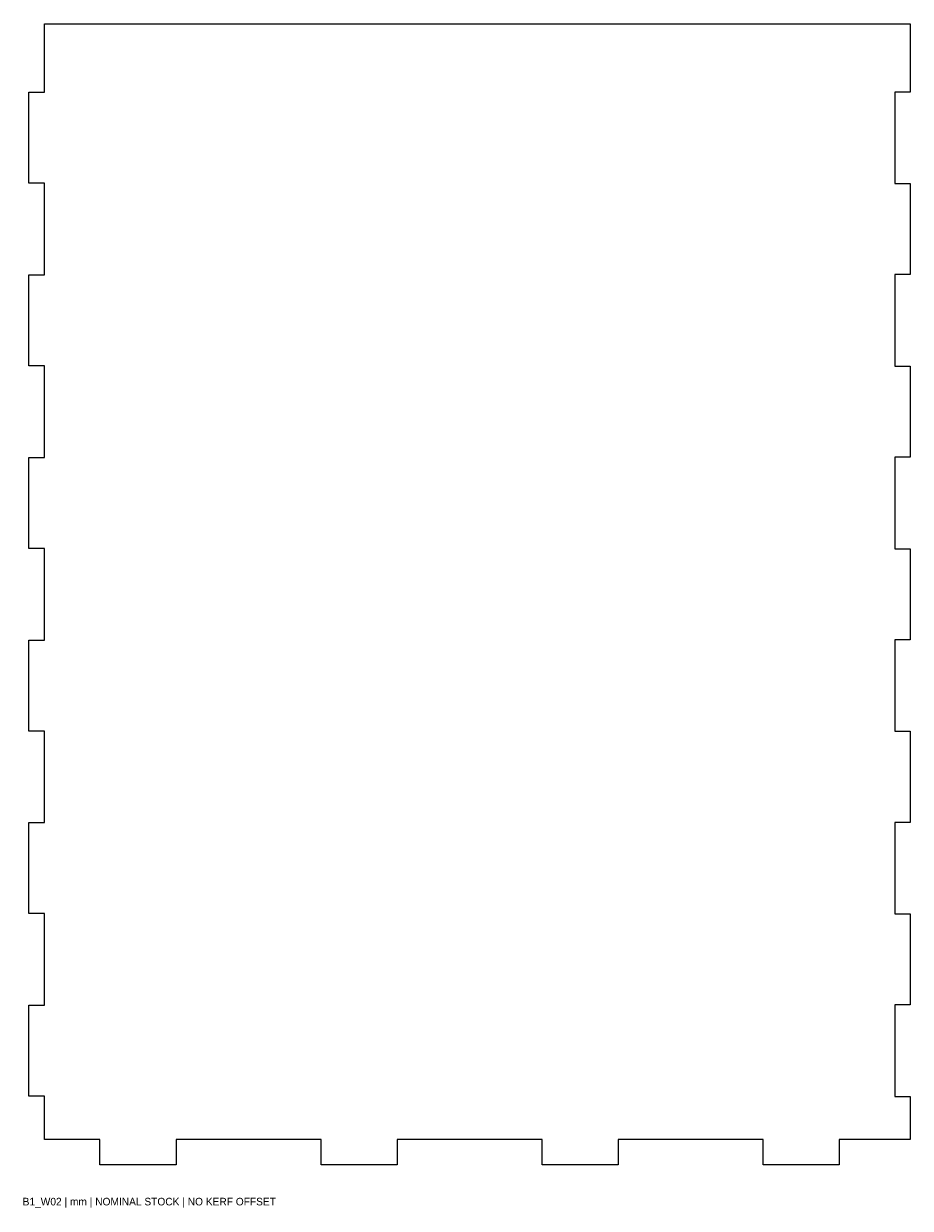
# Model space of a CAD drawing. Header units: millimetres. Extents: x 0 to 350, y -17 to 450.
import ezdxf

# ---------------------------------------------------------------- set-up
doc = ezdxf.new("R2010")
doc.units = ezdxf.units.MM
doc.layers.add('CUT', color=1, linetype='Continuous')
doc.layers.add('REFERENCE', color=5, linetype='Continuous')

msp = doc.modelspace()

# ---------------------------------------------------------------- linework, layer by layer
at = {"layer": 'CUT'}
for p, q in [((8.6, 422.95), (8.6, 450)), ((8.6, 450), (350, 450)), ((350, 450), (350, 423.05)), ((2.5, 387.05), (2.5, 422.95)), ((2.5, 422.95), (8.6, 422.95)), ((350, 423.05), (343.9, 423.05)), ((343.9, 423.05), (343.9, 386.95)), ((8.6, 387.05), (2.5, 387.05)), ((8.6, 350.95), (8.6, 387.05)), ((343.9, 386.95), (350, 386.95)), ((350, 386.95), (350, 351.05)), ((2.5, 315.05), (2.5, 350.95)), ((2.5, 350.95), (8.6, 350.95)), ((350, 351.05), (343.9, 351.05)), ((343.9, 351.05), (343.9, 314.95)), ((8.6, 315.05), (2.5, 315.05)), ((8.6, 278.95), (8.6, 315.05)), ((343.9, 314.95), (350, 314.95)), ((350, 314.95), (350, 279.05)), ((2.5, 243.05), (2.5, 278.95)), ((2.5, 278.95), (8.6, 278.95)), ((350, 279.05), (343.9, 279.05)), ((343.9, 279.05), (343.9, 242.95)), ((8.6, 243.05), (2.5, 243.05)), ((8.6, 206.95), (8.6, 243.05)), ((343.9, 242.95), (350, 242.95)), ((350, 242.95), (350, 207.05)), ((2.5, 171.05), (2.5, 206.95)), ((2.5, 206.95), (8.6, 206.95)), ((350, 207.05), (343.9, 207.05)), ((343.9, 207.05), (343.9, 170.95)), ((8.6, 171.05), (2.5, 171.05)), ((8.6, 134.95), (8.6, 171.05)), ((343.9, 170.95), (350, 170.95)), ((350, 170.95), (350, 135.05)), ((2.5, 99.05), (2.5, 134.95)), ((2.5, 134.95), (8.6, 134.95)), ((350, 135.05), (343.9, 135.05)), ((343.9, 135.05), (343.9, 98.95)), ((8.6, 99.05), (2.5, 99.05)), ((8.6, 62.95), (8.6, 99.05)), ((343.9, 98.95), (350, 98.95)), ((350, 98.95), (350, 63.05)), ((2.5, 27.05), (2.5, 62.95)), ((2.5, 62.95), (8.6, 62.95)), ((350, 63.05), (343.9, 63.05)), ((343.9, 63.05), (343.9, 26.95)), ((8.6, 27.05), (2.5, 27.05)), ((8.6, 10), (8.6, 27.05)), ((343.9, 26.95), (350, 26.95)), ((350, 26.95), (350, 10)), ((30.5, 10), (8.6, 10)), ((30.5, 0), (30.5, 10)), ((117.67, 10), (60.5, 10)), ((60.5, 10), (60.5, 0)), ((117.67, 0), (117.67, 10)), ((204.83, 10), (147.67, 10)), ((147.67, 10), (147.67, 0)), ((204.83, 0), (204.83, 10)), ((292, 10), (234.83, 10)), ((234.83, 10), (234.83, 0)), ((292, 0), (292, 10)), ((350, 10), (322, 10)), ((322, 10), (322, 0)), ((60.5, 0), (30.5, 0)), ((147.67, 0), (117.67, 0)), ((234.83, 0), (204.83, 0)), ((322, 0), (292, 0))]:
    msp.add_line(p, q, dxfattribs=at)

# ---------------------------------------------------------------- texts
at = {"layer": 'REFERENCE'}
msp.add_text('B1_W02 | mm | NOMINAL STOCK | NO KERF OFFSET', height=3, dxfattribs=at).set_placement((0, -16))

doc.saveas('drawing.dxf')
